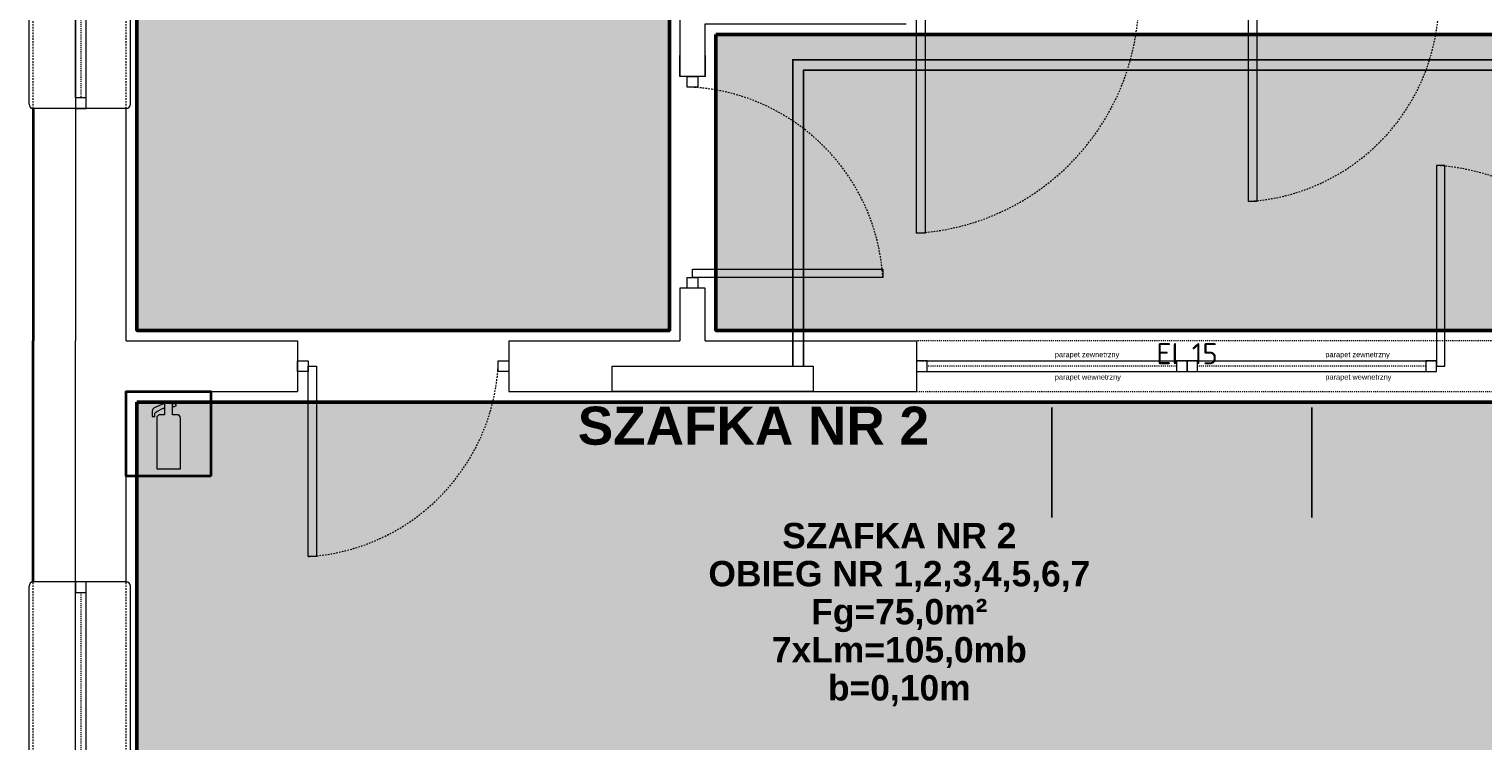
# Model space of a CAD drawing. Header units: millimetres. Extents: x -6697 to 21546, y -3389 to 18959.
# Tile 120 of 153: x 2423 to 3111, y 15194 to 15531. Entities that reach past the tile are written whole.
import ezdxf

# ---------------------------------------------------------------- set-up
doc = ezdxf.new("R2010")
doc.units = ezdxf.units.MM
doc.linetypes.add('0.5_0.5', pattern=[1, 0.5, -0.5])
doc.linetypes.add('JIS_02_0.7', pattern=[1.35, 0.75, -0.6])
for name, color, linetype, lineweight, true_color in [('2DH_PLS_P', 5, 'Continuous', 25, 0x0000ff), ('2DH_PLS_Z', 240, 'Continuous', 25, 0xff003f), ('2DL_OBJ', 7, 'Continuous', 18, 0xffdf7f), ('2DS_PLS_zw', 120, 'Continuous', 50, 0x00ffbf), ('ppoz', 7, 'Continuous', 35, 0xdb0000)]:
    doc.layers.add(name, color=color, linetype=linetype, lineweight=lineweight, true_color=true_color)
doc.layers.add('def', color=7, linetype='Continuous', plot=False)
doc.layers.add('pomocnicze', color=6, linetype='Continuous', plot=False)
doc.layers.add('JK-opis', color=131, linetype='Continuous')
for name, color, linetype, lineweight in [('sciany_wew', 7, 'Continuous', 18), ('sciany_zew', 7, 'Continuous', 35), ('stolarka_mysz_drzwi', 7, 'Continuous', 5), ('stolarka_mysz_okna', 7, 'Continuous', 5)]:
    doc.layers.add(name, color=color, linetype=linetype, lineweight=lineweight)
doc.styles.add('Arial', font='arial.ttf')
doc.styles.add('ISO', font='isocpeur.ttf')
doc.styles.get("Standard").update_dxf_attribs({"font": 'arial.ttf'})

# ---------------------------------------------------------------- blocks, each defined once
blk = doc.blocks.new('gasnica1')
blk.add_lwpolyline([(0, 0), (-40, 0), (-40, 40), (0, 40)], close=True)
at = {"lineweight": 15}
blk.add_lwpolyline([(-25.6, 3.48), (-20, 3.48), (-14.4, 3.48), (-14.4, 27.48, 0.414214), (-16, 29.08), (-18.08, 29.08), (-18.08, 34.84), (-20, 34.84), (-21.92, 34.84), (-21.92, 29.08), (-24, 29.08, 0.414214), (-25.6, 27.48)], format="xyb", close=True, dxfattribs=at)
blk.add_lwpolyline([(-21.92, 34.29), (-22.41, 34.29), (-26.78, 32.32, 0.295076), (-27.72, 30.86), (-27.72, 28.27), (-26.51, 28.27), (-26.51, 29.14, -0.285357), (-25.62, 30.58), (-22.49, 32.12), (-22.4, 32.12, -0.414214), (-21.92, 31.64)], format="xyb", dxfattribs=at)
blk.add_lwpolyline([(-18.08, 32.98), (-17.18, 32.98), (-16.35, 33.31), (-16.35, 33.63), (-16.35, 33.96), (-17.18, 34.29), (-18.08, 34.29)], dxfattribs=at)
blk = doc.blocks.new('*U157')
at = {"layer": 'stolarka_mysz_drzwi'}
for points in [[(9, 0), (9, 95), (5, 95), (5, 0)], [(0, -2.5), (5, -2.5), (5, 2.5), (0, 2.5)]]:
    blk.add_lwpolyline(points, close=True, dxfattribs=at)
at = {"layer": 'stolarka_mysz_drzwi', "linetype": 'JIS_02_0.7'}
blk.add_arc((-1.08, -6.08), 101.26, 3.4421, 86.5579, dxfattribs=at)
at = {"style": 'ISO', "flags": 9}
for tag, p in [('MATERIAL', (267.97, -34.59)), ('KOLOR_DRZWI', (268.38, -55.85)), ('WYPELNIENIE_DRZWI', (268.01, -77.63))]:
    blk.add_attdef(tag, p, '', height=14, dxfattribs=at)
blk = doc.blocks.new('*U150')
at = {"layer": 'stolarka_mysz_drzwi'}
for points in [[(-9, 0), (-9, 90), (-5, 90), (-5, 0)], [(-95, -2.5), (-100, -2.5), (-100, 2.5), (-95, 2.5)], [(0, -2.5), (-5, -2.5), (-5, 2.5), (0, 2.5)]]:
    blk.add_lwpolyline(points, close=True, dxfattribs=at)
at = {"layer": 'stolarka_mysz_drzwi', "linetype": 'JIS_02_0.7'}
blk.add_arc((0.76, -5.76), 95.93, 93.4421, 176.5579, dxfattribs=at)
at = {"style": 'ISO', "flags": 9}
for tag, p in [('MATERIAL', (167.97, -34.59)), ('KOLOR_DRZWI', (168.38, -55.85)), ('WYPELNIENIE_DRZWI', (168.01, -77.63))]:
    blk.add_attdef(tag, p, '', height=14, dxfattribs=at)
blk = doc.blocks.new('*U151')
at = {"layer": 'stolarka_mysz_drzwi'}
for points in [[(-9, 0), (-9, 105), (-5, 105), (-5, 0)], [(-110, -2.5), (-115, -2.5), (-115, 2.5), (-110, 2.5)], [(0, -2.5), (-5, -2.5), (-5, 2.5), (0, 2.5)]]:
    blk.add_lwpolyline(points, close=True, dxfattribs=at)
at = {"layer": 'stolarka_mysz_drzwi', "linetype": 'JIS_02_0.7'}
blk.add_arc((1.72, -6.72), 111.92, 93.4421, 176.5579, dxfattribs=at)
at = {"style": 'ISO', "flags": 9}
for tag, p in [('MATERIAL', (167.97, -34.59)), ('KOLOR_DRZWI', (168.38, -55.85)), ('WYPELNIENIE_DRZWI', (168.01, -77.63))]:
    blk.add_attdef(tag, p, '', height=14, dxfattribs=at)
blk = doc.blocks.new('*U152')
at = {"layer": 'stolarka_mysz_drzwi'}
for points in [[(-9, 0), (-9, 90), (-5, 90), (-5, 0)], [(-95, -2.5), (-100, -2.5), (-100, 2.5), (-95, 2.5)], [(0, -2.5), (-5, -2.5), (-5, 2.5), (0, 2.5)]]:
    blk.add_lwpolyline(points, close=True, dxfattribs=at)
at = {"layer": 'stolarka_mysz_drzwi', "linetype": 'JIS_02_0.7'}
blk.add_arc((0.76, -5.76), 95.93, 93.4421, 176.5579, dxfattribs=at)
at = {"style": 'ISO', "flags": 9}
for tag, p in [('MATERIAL', (167.97, -34.59)), ('KOLOR_DRZWI', (168.38, -55.85)), ('WYPELNIENIE_DRZWI', (168.01, -77.63))]:
    blk.add_attdef(tag, p, '', height=14, dxfattribs=at)
blk = doc.blocks.new('*U158')
at = {"layer": 'stolarka_mysz_drzwi'}
for points in [[(-9, 0), (-9, 90), (-5, 90), (-5, 0)], [(-95, -2.5), (-100, -2.5), (-100, 2.5), (-95, 2.5)], [(0, -2.5), (-5, -2.5), (-5, 2.5), (0, 2.5)]]:
    blk.add_lwpolyline(points, close=True, dxfattribs=at)
at = {"layer": 'stolarka_mysz_drzwi', "linetype": 'JIS_02_0.7'}
blk.add_arc((0.76, -5.76), 95.93, 93.4421, 176.5579, dxfattribs=at)
at = {"style": 'ISO', "flags": 9}
for tag, p in [('MATERIAL', (167.97, -34.59)), ('KOLOR_DRZWI', (168.38, -55.85)), ('WYPELNIENIE_DRZWI', (168.01, -77.63))]:
    blk.add_attdef(tag, p, '', height=14, dxfattribs=at)
blk = doc.blocks.new('*U317')
at = {"layer": 'pomocnicze'}
blk.add_lwpolyline([(59, -19.5), (59, -71.5)], dxfattribs=at)
at = {"layer": 'stolarka_mysz_okna'}
for points in [[(0, -2.5), (5, -2.5), (5, 2.5), (0, 2.5)], [(113, -2.5), (118, -2.5), (118, 2.5), (113, 2.5)]]:
    blk.add_lwpolyline(points, close=True, dxfattribs=at)
at = {"layer": 'stolarka_mysz_okna', "linetype": 'JIS_02_0.7'}
for points in [[(0, 2.5), (118, 2.5)], [(0, -2.5), (118, -2.5)]]:
    blk.add_lwpolyline(points, dxfattribs=at)
at = {"layer": 'stolarka_mysz_okna'}
for points in [[(5, 2.5), (113, 2.5)], [(5, -2.5), (113, -2.5)]]:
    blk.add_lwpolyline(points, dxfattribs=at)
at = {"layer": 'stolarka_mysz_okna', "linetype": '0.5_0.5'}
blk.add_lwpolyline([(113, 0), (5, 0)], dxfattribs=at)
at = {"style": 'ISO', "flags": 9}
for tag, p in [('KLASA_ODPORNOSCI', (162.72, -22.48)), ('MATERIAL', (162.72, -49.59)), ('KOLOR_OKNA', (163.12, -72.43))]:
    blk.add_attdef(tag, p, '', height=14, dxfattribs=at)
at = {"layer": 'def', "color": 9, "true_color": 0xc7c8ca, "char_height": 2.5, "attachment_point": 1}
for s, insert in [('parapet zewnetrzny', (65.43, 6.79)), ('parapet wewnetrzny', (65.43, -3.83))]:
    blk.add_mtext_dynamic_manual_height_columns(s, width=37.1302, gutter_width=12.5, heights=[0], dxfattribs=dict(at, insert=insert))
blk = doc.blocks.new('*U160')
at = {"layer": 'pomocnicze'}
blk.add_lwpolyline([(64, -19.5), (64, -71.5)], dxfattribs=at)
at = {"layer": 'stolarka_mysz_okna'}
for points in [[(0, -2.5), (5, -2.5), (5, 2.5), (0, 2.5)], [(123, -2.5), (128, -2.5), (128, 2.5), (123, 2.5)]]:
    blk.add_lwpolyline(points, close=True, dxfattribs=at)
at = {"layer": 'stolarka_mysz_okna', "linetype": 'JIS_02_0.7'}
for points in [[(0, 2.5), (128, 2.5)], [(0, -2.5), (128, -2.5)]]:
    blk.add_lwpolyline(points, dxfattribs=at)
at = {"layer": 'stolarka_mysz_okna'}
for points in [[(5, 2.5), (123, 2.5)], [(5, -2.5), (123, -2.5)]]:
    blk.add_lwpolyline(points, dxfattribs=at)
at = {"layer": 'stolarka_mysz_okna', "linetype": '0.5_0.5'}
blk.add_lwpolyline([(123, 0), (5, 0)], dxfattribs=at)
at = {"style": 'ISO', "flags": 9}
for tag, p in [('KLASA_ODPORNOSCI', (162.72, -22.48)), ('MATERIAL', (162.72, -49.59)), ('KOLOR_OKNA', (163.12, -72.43))]:
    blk.add_attdef(tag, p, '', height=14, dxfattribs=at)
at = {"layer": 'def', "color": 9, "true_color": 0xc7c8ca, "char_height": 2.5, "attachment_point": 1}
for s, insert in [('parapet zewnetrzny', (65.43, 6.79)), ('parapet wewnetrzny', (65.43, -3.83))]:
    blk.add_mtext_dynamic_manual_height_columns(s, width=37.1302, gutter_width=12.5, heights=[0], dxfattribs=dict(at, insert=insert))
blk = doc.blocks.new('*U316')
at = {"layer": 'pomocnicze'}
blk.add_lwpolyline([(19.5, 120), (71.5, 120)], dxfattribs=at)
at = {"layer": 'stolarka_mysz_okna'}
for points in [[(-24.5, 2), (-24.5, 238)], [(-2.5, 5), (-2.5, 235)], [(2.5, 5), (2.5, 235)], [(23.5, 2), (23.5, 238)]]:
    blk.add_lwpolyline(points, dxfattribs=at)
at = {"layer": 'stolarka_mysz_okna', "linetype": 'JIS_02_0.7'}
for points in [[(-22.5, 0), (-22.5, 240)], [(21.5, 0), (21.5, 240)]]:
    blk.add_lwpolyline(points, dxfattribs=at)
at = {"layer": 'stolarka_mysz_okna'}
for points in [[(2.5, 235), (2.5, 240), (-2.5, 240), (-2.5, 235)], [(2.5, 0), (2.5, 5), (-2.5, 5), (-2.5, 0)]]:
    blk.add_lwpolyline(points, close=True, dxfattribs=at)
at = {"layer": 'stolarka_mysz_okna', "linetype": '0.5_0.5'}
blk.add_lwpolyline([(0, 235), (0, 5)], dxfattribs=at)
at = {"layer": 'stolarka_mysz_okna'}
for centre, start, end in [((-22.5, 238), 90, 180), ((21.5, 238), 0, 90), ((-22.5, 2), 180, 270), ((21.5, 2), 270, 0)]:
    blk.add_arc(centre, 2, start, end, dxfattribs=at)
at = {"style": 'ISO', "flags": 9}
for tag, p in [('KLASA_ODPORNOSCI', (162.72, -22.48)), ('MATERIAL', (162.72, -49.59)), ('KOLOR_OKNA', (163.12, -72.43))]:
    blk.add_attdef(tag, p, '', height=14, dxfattribs=at)
at = {"layer": 'def', "color": 9, "true_color": 0xc7c8ca, "char_height": 2.5, "attachment_point": 1, "rotation": 90}
for s, insert in [('parapet zewnetrzny', (-6.79, 65.43)), ('parapet wewnetrzny', (3.83, 65.43))]:
    blk.add_mtext_dynamic_manual_height_columns(s, width=37.1302, gutter_width=12.5, heights=[0], dxfattribs=dict(at, insert=insert))
blk = doc.blocks.new('parter')
at = {"layer": 'sciany_wew'}
for points in [[(747, 1282), (44, 1282), (20, 1282), (20, 818)], [(44, 1168), (44, 1258), (306, 1258), (306, 943)], [(318, 943), (318, 968), (413, 968)], [(318, 953), (318, 943), (306, 943), (306, 953)], [(44, 928), (0, 928)], [(44, 818), (44, 928)], [(306, 843), (306, 818)], [(318, 833), (318, 843), (306, 843), (306, 833)], [(318, 818), (318, 843)], [(204, 20), (20, 20), (20, 818)], [(44, 818), (125, 818)], [(125, 818), (125, 794)], [(225, 818), (306, 818)], [(225, 818), (225, 794)], [(318, 818), (418, 818)], [(318, 818), (418, 818), (418, 794)], [(44, 704), (44, 794), (125, 794)], [(225, 794), (418, 794)], [(44, 704), (0, 704)]]:
    blk.add_lwpolyline(points, dxfattribs=at)
at = {"layer": 'sciany_wew', "linetype": '0.5_0.5'}
for points in [[(912, 818), (418, 818)], [(418, 794), (912, 794)]]:
    blk.add_lwpolyline(points, dxfattribs=at)
at = {"layer": 'sciany_zew'}
for points in [[(0, 928), (0, 818)], [(0, 704), (0, 818)]]:
    blk.add_lwpolyline(points, dxfattribs=at)
at = {"layer": 'ppoz'}
blk.add_blockref('gasnica1', (84, 754), dxfattribs=at)
at = {"layer": 'sciany_wew'}
for name, p, rotation in [('*U151', (413, 974), 180), ('*U152', (570, 974), 180), ('*U150', (312, 843), 270), ('*U158', (125, 806), 180)]:
    blk.add_blockref(name, p, dxfattribs=dict(at, rotation=rotation))
for name, p in [('*U157', (659, 806)), ('*U160', (418, 806)), ('*U317', (546, 806))]:
    blk.add_blockref(name, p, dxfattribs=at)
at = {"layer": 'stolarka_mysz_okna'}
for p in [(22.5, 928), (22.5, 464)]:
    blk.add_blockref('*U316', p, dxfattribs=at)
at = {"layer": 'ppoz', "insert": (546, 811.96), "char_height": 10, "width": 74.1851, "attachment_point": 5, "style": 'ISO'}
blk.add_mtext('EI 15', dxfattribs=at)

msp = doc.modelspace()

# ---------------------------------------------------------------- hatches: boundary and pattern name
at = {"layer": '2DS_PLS_zw', "true_color": 0x9898cc, "transparency": 33554572}
h = msp.add_hatch(color=253, dxfattribs=at)
h.dxf.hatch_style = 1
h.paths.add_polyline_path([(2473.7, 15818.56), (2725.7, 15818.56), (2725.7, 15388.56), (2473.7, 15388.56)])
at = {"layer": '2DS_PLS_zw', "true_color": 0x7aafdf, "transparency": 33554572}
h = msp.add_hatch(color=143, dxfattribs=at)
h.dxf.hatch_style = 1
h.paths.add_polyline_path([(2747.7, 15528.56), (3463.7, 15528.56), (3463.7, 15388.56), (2747.7, 15388.56)])
at = {"layer": '2DS_PLS_zw', "true_color": 0xafd9aa, "transparency": 33554572}
h = msp.add_hatch(color=9, dxfattribs=at)
h.dxf.hatch_style = 1
h.paths.add_polyline_path([(2473.7, 15354.56), (3463.7, 15354.56), (3463.7, 14614.56), (2473.7, 14614.56)])

# ---------------------------------------------------------------- linework, layer by layer
at = {"layer": '2DH_PLS_P'}
msp.add_lwpolyline([(2784.1, 15371.56), (2784.1, 15516.56), (3132.63, 15516.56), (3132.63, 15690.55), (3137.15, 15697.43)], dxfattribs=at)
at = {"layer": '2DH_PLS_Z'}
msp.add_lwpolyline([(2789.1, 15371.56), (2789.1, 15511.56), (3137.63, 15511.56), (3137.63, 15689.05), (3141.54, 15695.26)], dxfattribs=at)
at = {"layer": '2DL_OBJ'}
msp.add_lwpolyline([(2698.7, 15371.56), (2793.7, 15371.56), (2793.7, 15359.56), (2698.7, 15359.56)], close=True, dxfattribs=at)
at = {"layer": '2DS_PLS_zw', "color": 143, "true_color": 0x7aafdf, "transparency": 33554572}
for points in [[(2473.7, 15818.56), (2725.7, 15818.56), (2725.7, 15388.56), (2473.7, 15388.56)], [(2747.7, 15528.56), (3463.7, 15528.56), (3463.7, 15388.56), (2747.7, 15388.56)]]:
    msp.add_lwpolyline(points, close=True, dxfattribs=at)
at = {"layer": '2DS_PLS_zw', "color": 9, "true_color": 0xafd9aa, "transparency": 33554572}
msp.add_lwpolyline([(2473.7, 15354.56), (3463.7, 15354.56), (3463.7, 14614.56), (2473.7, 14614.56)], close=True, dxfattribs=at)

# ---------------------------------------------------------------- block references
at = {"layer": 'sciany_wew'}
msp.add_blockref('parter', (2424.7, 14565.56), dxfattribs=at)

# ---------------------------------------------------------------- texts
at = {"layer": 'JK-opis', "attachment_point": 5, "line_spacing_factor": 0.9, "style": 'Arial'}
for s, insert, char_height, width in [('{\\fArial|b1|i0|c238|p34;SZAFKA NR 2}', (2765.47, 15343.33), 18, 182.5025), ('{\\fArial|b1|i0|c238|p34;SZAFKA NR 2\\POBIEG NR 1,2,3,4,5,6,7\\PFg=75,0m²\\P7xLm=105,0mb\\Pb=0,10m}', (2834.52, 15254.12), 12, 357.0133)]:
    msp.add_mtext(s, dxfattribs=dict(at, insert=insert, char_height=char_height, width=width))

doc.saveas('drawing.dxf')
